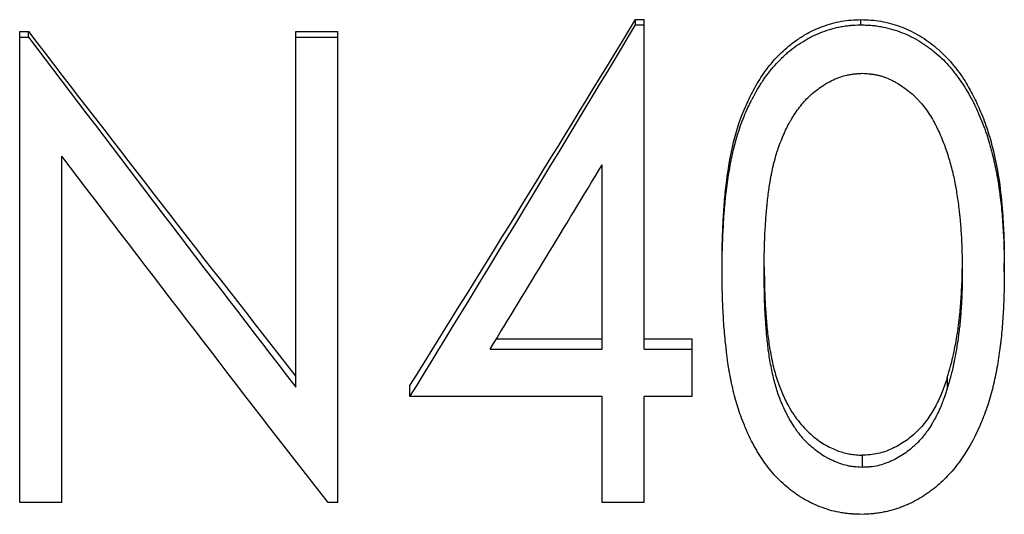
# Model space of a CAD drawing. Header units: millimetres. Extents: x 0 to 420, y 0 to 297.
# Tile 10 of 16: x 158.1 to 168.61, y 134.49 to 139.78. Entities that reach past the tile are written whole.
import ezdxf

# ---------------------------------------------------------------- set-up
doc = ezdxf.new("R2010")
doc.units = ezdxf.units.MM

msp = doc.modelspace()

# ---------------------------------------------------------------- linework, layer by layer
at = {"color": 7, "linetype": 'Continuous', "lineweight": 25}
for p, q in [((164.677, 139.726), (164.677, 139.782)), ((164.677, 139.782), (164.768, 139.782)), ((164.677, 139.726), (164.768, 139.726)), ((164.768, 139.726), (164.768, 139.782)), ((164.768, 136.26), (164.768, 139.726)), ((167.083, 139.726), (167.083, 139.782)), ((158.101, 139.655), (158.195, 139.655)), ((158.101, 139.596), (158.101, 139.655)), ((158.195, 139.596), (158.195, 139.655)), ((161.05, 139.655), (161.498, 139.655)), ((161.05, 139.596), (161.05, 139.655)), ((161.498, 139.596), (161.498, 139.655)), ((158.101, 134.619), (158.101, 139.596)), ((158.101, 139.596), (158.195, 139.596)), ((161.05, 135.853), (161.05, 139.596)), ((161.05, 139.596), (161.498, 139.596)), ((161.498, 134.619), (161.498, 139.596)), ((158.55, 134.619), (158.55, 138.322)), ((164.319, 136.26), (164.319, 138.229)), ((165.601, 137.086), (165.601, 137.184)), ((168.614, 137.086), (168.614, 137.184)), ((163.19, 136.37), (164.319, 136.37)), ((164.768, 136.37), (165.281, 136.37)), ((165.281, 136.26), (165.281, 136.37)), ((163.123, 136.26), (164.319, 136.26)), ((164.768, 136.26), (165.281, 136.26)), ((165.281, 135.753), (165.281, 136.26)), ((168.005, 135.958), (168.005, 135.841)), ((162.268, 135.753), (162.268, 135.871)), ((164.319, 135.753), (162.268, 135.753)), ((164.319, 134.619), (164.319, 135.753)), ((165.281, 135.753), (164.768, 135.753)), ((164.768, 134.619), (164.768, 135.753)), ((167.097, 135.126), (167.097, 134.996)), ((158.55, 134.619), (158.101, 134.619)), ((161.498, 134.619), (161.396, 134.619)), ((164.768, 134.619), (164.319, 134.619))]:
    msp.add_line(p, q, dxfattribs=at)
for points in [[(162.268, 135.871), (163.071, 137.158), (163.874, 138.465), (164.677, 139.782)], [(162.268, 135.753), (163.071, 137.061), (163.874, 138.389), (164.677, 139.726)], [(158.195, 139.655), (159.147, 138.415), (160.098, 137.183), (161.05, 135.969)], [(158.195, 139.596), (159.147, 138.337), (160.098, 137.086), (161.05, 135.853)], [(161.396, 134.619), (160.447, 135.836), (159.499, 137.073), (158.55, 138.322)], [(163.123, 136.26), (163.522, 136.912), (163.92, 137.569), (164.319, 138.229)]]:
    msp.add_open_spline(points, degree=3, dxfattribs=at)
for points, knots in [([(165.601, 137.184), (165.601, 137.252), (165.602, 137.39), (165.61, 137.597), (165.622, 137.804), (165.649, 138.079), (165.701, 138.422), (165.803, 138.756), (165.922, 139.008), (166.027, 139.191), (166.156, 139.356), (166.286, 139.482), (166.405, 139.571), (166.524, 139.646), (166.679, 139.717), (166.839, 139.761), (166.978, 139.78), (167.048, 139.781), (167.083, 139.782)], [0, 0, 0, 0, 0.062534, 0.125068, 0.187601, 0.250131, 0.375144, 0.500066, 0.562578, 0.62508, 0.689017, 0.750043, 0.785718, 0.821603, 0.875037, 0.937482, 0.968737, 1, 1, 1, 1]), ([(165.601, 137.086), (165.601, 137.133), (165.602, 137.174), (165.602, 137.226), (165.602, 137.242), (165.603, 137.264), (165.603, 137.271), (165.603, 137.281), (165.603, 137.284), (165.603, 137.29), (165.603, 137.292), (165.604, 137.328), (165.605, 137.362), (165.607, 137.415), (165.608, 137.432), (165.609, 137.46), (165.609, 137.469), (165.61, 137.488), (165.61, 137.496), (165.613, 137.547), (165.615, 137.585), (165.618, 137.638), (165.619, 137.654), (165.62, 137.679), (165.621, 137.686), (165.622, 137.702), (165.623, 137.708), (165.626, 137.75), (165.629, 137.784), (165.634, 137.836), (165.636, 137.854), (165.638, 137.881), (165.639, 137.89), (165.641, 137.908), (165.642, 137.916), (165.653, 138.005), (165.663, 138.079), (165.68, 138.183), (165.686, 138.217), (165.695, 138.265), (165.698, 138.281), (165.703, 138.305), (165.705, 138.312), (165.707, 138.324), (165.708, 138.328), (165.71, 138.335), (165.71, 138.338), (165.743, 138.485), (165.784, 138.62), (165.848, 138.778), (165.862, 138.81), (165.884, 138.858), (165.892, 138.874), (165.904, 138.898), (165.908, 138.906), (165.914, 138.918), (165.916, 138.922), (165.92, 138.93), (165.922, 138.934), (165.943, 138.975), (165.962, 139.009), (165.988, 139.054), (165.997, 139.069), (166.01, 139.089), (166.014, 139.096), (166.02, 139.106), (166.022, 139.109), (166.026, 139.115), (166.028, 139.118), (166.072, 139.183), (166.116, 139.24), (166.186, 139.319), (166.209, 139.344), (166.246, 139.38), (166.259, 139.392), (166.284, 139.415), (166.297, 139.427), (166.335, 139.458), (166.362, 139.479), (166.423, 139.522), (166.455, 139.543), (166.498, 139.569), (166.512, 139.577), (166.542, 139.594), (166.558, 139.602), (166.605, 139.625), (166.638, 139.639), (166.705, 139.664), (166.738, 139.675), (166.789, 139.689), (166.806, 139.694), (166.84, 139.702), (166.856, 139.705), (166.892, 139.711), (166.909, 139.714), (166.936, 139.717), (166.944, 139.718), (166.957, 139.72), (166.961, 139.72), (166.968, 139.721), (166.97, 139.721), (166.974, 139.721), (166.977, 139.722), (167.001, 139.724), (167.037, 139.725), (167.083, 139.726)], [0, 0, 0, 0, 0.03125, 0.03125, 0.046875, 0.046875, 0.054688, 0.054688, 0.058594, 0.058594, 0.0625, 0.0625, 0.09375, 0.09375, 0.109375, 0.109375, 0.117188, 0.117188, 0.125, 0.125, 0.15625, 0.15625, 0.171875, 0.171875, 0.179688, 0.179688, 0.1875, 0.1875, 0.21875, 0.21875, 0.234375, 0.234375, 0.242188, 0.242188, 0.25, 0.25, 0.3125, 0.3125, 0.34375, 0.34375, 0.359375, 0.359375, 0.367188, 0.367188, 0.371094, 0.371094, 0.375, 0.375, 0.5, 0.5, 0.53125, 0.53125, 0.546875, 0.546875, 0.554688, 0.554688, 0.558594, 0.558594, 0.5625, 0.5625, 0.59375, 0.59375, 0.609375, 0.609375, 0.617188, 0.617188, 0.621094, 0.621094, 0.625, 0.625, 0.6875, 0.6875, 0.71875, 0.71875, 0.734375, 0.734375, 0.75, 0.75, 0.78125, 0.78125, 0.8125, 0.8125, 0.828125, 0.828125, 0.84375, 0.84375, 0.875, 0.875, 0.90625, 0.90625, 0.921875, 0.921875, 0.9375, 0.9375, 0.953125, 0.953125, 0.960938, 0.960938, 0.964844, 0.964844, 0.966797, 0.966797, 0.96875, 0.96875, 1, 1, 1, 1]), ([(167.083, 139.782), (167.119, 139.781), (167.189, 139.78), (167.33, 139.762), (167.5, 139.716), (167.693, 139.626), (167.842, 139.522), (167.956, 139.422), (168.066, 139.305), (168.175, 139.161), (168.274, 138.987), (168.356, 138.815), (168.429, 138.628), (168.507, 138.359), (168.567, 138.043), (168.597, 137.711), (168.612, 137.433), (168.613, 137.267), (168.614, 137.184)], [0, 0, 0, 0, 0.031261, 0.062515, 0.124957, 0.187001, 0.249864, 0.285663, 0.32147, 0.392595, 0.445547, 0.499874, 0.562389, 0.624904, 0.749903, 0.849945, 0.924827, 1, 1, 1, 1]), ([(167.083, 139.726), (167.107, 139.725), (167.128, 139.725), (167.154, 139.724), (167.162, 139.723), (167.173, 139.723), (167.177, 139.723), (167.182, 139.722), (167.183, 139.722), (167.186, 139.722), (167.187, 139.722), (167.206, 139.721), (167.223, 139.719), (167.249, 139.715), (167.258, 139.714), (167.276, 139.711), (167.286, 139.71), (167.362, 139.696), (167.43, 139.678), (167.567, 139.627), (167.63, 139.598), (167.719, 139.545), (167.748, 139.526), (167.792, 139.496), (167.806, 139.485), (167.835, 139.463), (167.85, 139.451), (167.919, 139.395), (167.971, 139.346), (168.029, 139.28), (168.041, 139.266), (168.065, 139.237), (168.077, 139.222), (168.111, 139.179), (168.132, 139.15), (168.17, 139.095), (168.187, 139.068), (168.222, 139.011), (168.239, 138.98), (168.265, 138.931), (168.274, 138.914), (168.288, 138.888), (168.291, 138.881), (168.298, 138.866), (168.302, 138.859), (168.321, 138.82), (168.335, 138.786), (168.365, 138.716), (168.379, 138.682), (168.398, 138.632), (168.404, 138.616), (168.415, 138.584), (168.421, 138.569), (168.437, 138.52), (168.447, 138.487), (168.462, 138.436), (168.467, 138.419), (168.474, 138.393), (168.476, 138.384), (168.481, 138.366), (168.483, 138.356), (168.502, 138.283), (168.516, 138.216), (168.536, 138.112), (168.542, 138.076), (168.551, 138.023), (168.554, 138.004), (168.558, 137.977), (168.559, 137.968), (168.561, 137.954), (168.562, 137.95), (168.563, 137.94), (168.564, 137.935), (168.573, 137.867), (168.581, 137.799), (168.59, 137.691), (168.593, 137.654), (168.598, 137.578), (168.601, 137.539), (168.605, 137.465), (168.607, 137.43), (168.609, 137.381), (168.609, 137.365), (168.61, 137.334), (168.611, 137.323), (168.612, 137.254), (168.613, 137.18), (168.614, 137.086)], [0, 0, 0, 0, 0.015625, 0.015625, 0.023438, 0.023438, 0.027344, 0.027344, 0.029297, 0.029297, 0.03125, 0.03125, 0.046875, 0.046875, 0.054688, 0.054688, 0.0625, 0.0625, 0.125, 0.125, 0.1875, 0.1875, 0.21875, 0.21875, 0.234375, 0.234375, 0.25, 0.25, 0.3125, 0.3125, 0.328125, 0.328125, 0.34375, 0.34375, 0.375, 0.375, 0.40625, 0.40625, 0.4375, 0.4375, 0.453125, 0.453125, 0.460938, 0.460938, 0.46875, 0.46875, 0.5, 0.5, 0.53125, 0.53125, 0.546875, 0.546875, 0.5625, 0.5625, 0.59375, 0.59375, 0.609375, 0.609375, 0.617188, 0.617188, 0.625, 0.625, 0.6875, 0.6875, 0.71875, 0.71875, 0.734375, 0.734375, 0.742188, 0.742188, 0.746094, 0.746094, 0.75, 0.75, 0.8125, 0.8125, 0.84375, 0.84375, 0.875, 0.875, 0.90625, 0.90625, 0.921875, 0.921875, 0.9375, 0.9375, 1, 1, 1, 1]), ([(166.05, 137.088), (166.05, 137.223), (166.052, 137.332), (166.055, 137.415), (166.055, 137.418), (166.056, 137.422), (166.056, 137.424), (166.056, 137.429), (166.056, 137.433), (166.056, 137.445), (166.057, 137.452), (166.058, 137.474), (166.058, 137.489), (166.06, 137.532), (166.062, 137.56), (166.067, 137.642), (166.071, 137.693), (166.075, 137.743), (166.076, 137.748), (166.077, 137.756), (166.077, 137.76), (166.078, 137.772), (166.079, 137.78), (166.081, 137.803), (166.083, 137.818), (166.088, 137.863), (166.091, 137.891), (166.101, 137.972), (166.108, 138.021), (166.117, 138.07), (166.118, 138.078), (166.12, 138.09), (166.121, 138.097), (166.125, 138.117), (166.128, 138.13), (166.136, 138.17), (166.142, 138.197), (166.152, 138.239), (166.156, 138.254), (166.163, 138.282), (166.166, 138.296), (166.177, 138.335), (166.185, 138.36), (166.193, 138.386), (166.195, 138.39), (166.197, 138.397), (166.199, 138.401), (166.202, 138.411), (166.205, 138.418), (166.212, 138.439), (166.217, 138.453), (166.232, 138.493), (166.243, 138.519), (166.275, 138.595), (166.298, 138.641), (166.323, 138.687), (166.325, 138.691), (166.329, 138.697), (166.331, 138.701), (166.337, 138.71), (166.341, 138.717), (166.352, 138.736), (166.36, 138.749), (166.383, 138.785), (166.399, 138.808), (166.448, 138.874), (166.481, 138.913), (166.52, 138.951), (166.526, 138.956), (166.535, 138.965), (166.54, 138.97), (166.555, 138.984), (166.566, 138.993), (166.597, 139.019), (166.619, 139.036), (166.664, 139.068), (166.688, 139.084), (166.734, 139.113), (166.758, 139.125), (166.787, 139.139), (166.794, 139.142), (166.807, 139.148), (166.813, 139.151), (166.832, 139.159), (166.845, 139.164), (166.884, 139.177), (166.91, 139.185), (166.948, 139.193), (166.96, 139.195), (166.987, 139.199), (167.001, 139.201), (167.018, 139.203), (167.018, 139.203), (167.021, 139.203), (167.022, 139.203), (167.026, 139.204), (167.028, 139.204), (167.037, 139.204), (167.043, 139.205), (167.064, 139.206), (167.079, 139.208), (167.097, 139.209)], [0, 0, 0, 0, 0.125, 0.125, 0.126953, 0.126953, 0.128906, 0.128906, 0.132812, 0.132812, 0.140625, 0.140625, 0.15625, 0.15625, 0.1875, 0.1875, 0.25, 0.25, 0.253906, 0.253906, 0.257812, 0.257812, 0.265625, 0.265625, 0.28125, 0.28125, 0.3125, 0.3125, 0.375, 0.375, 0.382812, 0.382812, 0.390625, 0.390625, 0.40625, 0.40625, 0.4375, 0.4375, 0.453125, 0.453125, 0.46875, 0.46875, 0.5, 0.5, 0.503906, 0.503906, 0.507812, 0.507812, 0.515625, 0.515625, 0.53125, 0.53125, 0.5625, 0.5625, 0.625, 0.625, 0.628906, 0.628906, 0.632812, 0.632812, 0.640625, 0.640625, 0.65625, 0.65625, 0.6875, 0.6875, 0.75, 0.75, 0.757812, 0.757812, 0.765625, 0.765625, 0.78125, 0.78125, 0.8125, 0.8125, 0.84375, 0.84375, 0.875, 0.875, 0.882812, 0.882812, 0.890625, 0.890625, 0.90625, 0.90625, 0.9375, 0.9375, 0.953125, 0.953125, 0.96875, 0.96875, 0.970703, 0.970703, 0.972656, 0.972656, 0.976562, 0.976562, 0.984375, 0.984375, 1, 1, 1, 1]), ([(167.097, 139.209), (167.134, 139.206), (167.161, 139.204), (167.18, 139.202), (167.182, 139.202), (167.186, 139.202), (167.188, 139.201), (167.193, 139.201), (167.197, 139.2), (167.207, 139.199), (167.214, 139.198), (167.234, 139.195), (167.247, 139.192), (167.272, 139.187), (167.285, 139.184), (167.311, 139.176), (167.323, 139.172), (167.362, 139.158), (167.387, 139.147), (167.419, 139.131), (167.424, 139.129), (167.436, 139.123), (167.442, 139.12), (167.459, 139.11), (167.471, 139.103), (167.506, 139.082), (167.529, 139.066), (167.575, 139.033), (167.596, 139.016), (167.638, 138.981), (167.658, 138.963), (167.686, 138.934), (167.694, 138.925), (167.712, 138.906), (167.72, 138.896), (167.746, 138.866), (167.762, 138.845), (167.81, 138.779), (167.84, 138.731), (167.87, 138.676), (167.871, 138.673), (167.874, 138.668), (167.875, 138.665), (167.88, 138.657), (167.883, 138.651), (167.891, 138.633), (167.897, 138.621), (167.915, 138.584), (167.926, 138.558), (167.95, 138.503), (167.96, 138.478), (167.98, 138.427), (167.988, 138.402), (167.999, 138.372), (168.001, 138.365), (168.005, 138.351), (168.007, 138.345), (168.014, 138.325), (168.018, 138.312), (168.03, 138.272), (168.037, 138.245), (168.059, 138.166), (168.071, 138.114), (168.083, 138.055), (168.084, 138.05), (168.086, 138.038), (168.087, 138.032), (168.091, 138.013), (168.093, 138.001), (168.1, 137.963), (168.104, 137.936), (168.117, 137.856), (168.124, 137.799), (168.132, 137.735), (168.132, 137.733), (168.133, 137.727), (168.133, 137.724), (168.134, 137.714), (168.135, 137.708), (168.137, 137.689), (168.138, 137.676), (168.142, 137.638), (168.144, 137.611), (168.151, 137.53), (168.155, 137.473), (168.158, 137.41), (168.158, 137.408), (168.158, 137.403), (168.158, 137.4), (168.159, 137.391), (168.159, 137.385), (168.16, 137.368), (168.16, 137.356), (168.161, 137.318), (168.162, 137.293), (168.164, 137.211), (168.165, 137.152), (168.165, 137.088)], [0, 0, 0, 0, 0.03125, 0.03125, 0.033203, 0.033203, 0.035156, 0.035156, 0.039062, 0.039062, 0.046875, 0.046875, 0.0625, 0.0625, 0.078125, 0.078125, 0.09375, 0.09375, 0.125, 0.125, 0.132812, 0.132812, 0.140625, 0.140625, 0.15625, 0.15625, 0.1875, 0.1875, 0.21875, 0.21875, 0.25, 0.25, 0.265625, 0.265625, 0.28125, 0.28125, 0.3125, 0.3125, 0.375, 0.375, 0.378906, 0.378906, 0.382812, 0.382812, 0.390625, 0.390625, 0.40625, 0.40625, 0.4375, 0.4375, 0.46875, 0.46875, 0.5, 0.5, 0.507812, 0.507812, 0.515625, 0.515625, 0.53125, 0.53125, 0.5625, 0.5625, 0.625, 0.625, 0.632812, 0.632812, 0.640625, 0.640625, 0.65625, 0.65625, 0.6875, 0.6875, 0.75, 0.75, 0.753906, 0.753906, 0.757812, 0.757812, 0.765625, 0.765625, 0.78125, 0.78125, 0.8125, 0.8125, 0.875, 0.875, 0.878906, 0.878906, 0.882812, 0.882812, 0.890625, 0.890625, 0.90625, 0.90625, 0.9375, 0.9375, 1, 1, 1, 1]), ([(166.05, 137.138), (166.051, 137.086), (166.052, 136.979), (166.057, 136.81), (166.067, 136.633), (166.083, 136.453), (166.107, 136.272), (166.141, 136.095), (166.187, 135.926), (166.248, 135.772), (166.312, 135.644), (166.378, 135.538), (166.443, 135.454), (166.529, 135.363), (166.639, 135.272), (166.753, 135.207), (166.843, 135.17), (166.904, 135.151), (166.966, 135.137), (167.03, 135.13), (167.074, 135.127), (167.097, 135.126)], [0, 0, 0, 0, 0.061554, 0.127825, 0.201497, 0.274536, 0.344357, 0.419624, 0.490559, 0.554246, 0.617928, 0.662268, 0.703309, 0.745314, 0.810451, 0.872603, 0.89912, 0.92422, 0.948394, 0.972816, 1, 1, 1, 1]), ([(167.097, 134.996), (167.061, 134.998), (167.034, 135), (167.015, 135.002), (167.012, 135.002), (167.009, 135.003), (167.007, 135.003), (167.001, 135.003), (166.998, 135.004), (166.987, 135.005), (166.98, 135.006), (166.96, 135.009), (166.947, 135.012), (166.911, 135.02), (166.885, 135.027), (166.834, 135.045), (166.808, 135.055), (166.775, 135.071), (166.77, 135.073), (166.758, 135.079), (166.752, 135.082), (166.735, 135.091), (166.723, 135.097), (166.689, 135.117), (166.666, 135.131), (166.6, 135.178), (166.557, 135.213), (166.511, 135.258), (166.507, 135.262), (166.498, 135.271), (166.493, 135.276), (166.48, 135.29), (166.47, 135.3), (166.444, 135.33), (166.426, 135.352), (166.405, 135.379), (166.402, 135.383), (166.395, 135.393), (166.392, 135.398), (166.381, 135.414), (166.374, 135.424), (166.352, 135.458), (166.337, 135.483), (166.32, 135.512), (166.319, 135.514), (166.316, 135.52), (166.314, 135.522), (166.31, 135.531), (166.307, 135.536), (166.298, 135.553), (166.292, 135.565), (166.274, 135.601), (166.262, 135.626), (166.238, 135.681), (166.227, 135.706), (166.208, 135.756), (166.199, 135.78), (166.176, 135.852), (166.162, 135.902), (166.143, 135.981), (166.137, 136.009), (166.126, 136.064), (166.12, 136.093), (166.11, 136.148), (166.106, 136.175), (166.098, 136.227), (166.095, 136.251), (166.086, 136.325), (166.08, 136.379), (166.074, 136.443), (166.074, 136.445), (166.074, 136.452), (166.073, 136.455), (166.073, 136.464), (166.072, 136.47), (166.071, 136.489), (166.07, 136.502), (166.067, 136.541), (166.065, 136.567), (166.06, 136.648), (166.057, 136.705), (166.055, 136.765), (166.055, 136.766), (166.055, 136.768), (166.055, 136.77), (166.055, 136.773), (166.055, 136.776), (166.055, 136.784), (166.054, 136.789), (166.054, 136.806), (166.054, 136.817), (166.053, 136.853), (166.052, 136.878), (166.051, 136.959), (166.05, 137.02), (166.05, 137.088)], [0, 0, 0, 0, 0.03125, 0.03125, 0.033203, 0.033203, 0.035156, 0.035156, 0.039062, 0.039062, 0.046875, 0.046875, 0.0625, 0.0625, 0.09375, 0.09375, 0.125, 0.125, 0.132812, 0.132812, 0.140625, 0.140625, 0.15625, 0.15625, 0.1875, 0.1875, 0.25, 0.25, 0.257812, 0.257812, 0.265625, 0.265625, 0.28125, 0.28125, 0.3125, 0.3125, 0.320312, 0.320312, 0.328125, 0.328125, 0.34375, 0.34375, 0.375, 0.375, 0.378906, 0.378906, 0.382812, 0.382812, 0.390625, 0.390625, 0.40625, 0.40625, 0.4375, 0.4375, 0.46875, 0.46875, 0.5, 0.5, 0.5625, 0.5625, 0.59375, 0.59375, 0.625, 0.625, 0.65625, 0.65625, 0.6875, 0.6875, 0.75, 0.75, 0.753906, 0.753906, 0.757812, 0.757812, 0.765625, 0.765625, 0.78125, 0.78125, 0.8125, 0.8125, 0.875, 0.875, 0.876953, 0.876953, 0.878906, 0.878906, 0.882812, 0.882812, 0.890625, 0.890625, 0.90625, 0.90625, 0.9375, 0.9375, 1, 1, 1, 1]), ([(168.005, 135.958), (168.017, 135.998), (168.039, 136.069), (168.066, 136.182), (168.089, 136.29), (168.11, 136.404), (168.125, 136.517), (168.138, 136.625), (168.148, 136.727), (168.154, 136.823), (168.16, 136.915), (168.163, 137), (168.164, 137.066), (168.165, 137.104), (168.165, 137.117)], [0, 0, 0, 0, 0.106739, 0.191252, 0.296796, 0.388785, 0.488297, 0.588988, 0.666774, 0.749706, 0.833316, 0.901806, 0.967578, 1, 1, 1, 1]), ([(168.165, 137.088), (168.165, 137.018), (168.164, 136.962), (168.163, 136.911), (168.163, 136.903), (168.162, 136.881), (168.162, 136.87), (168.16, 136.834), (168.159, 136.808), (168.157, 136.766), (168.156, 136.752), (168.155, 136.729), (168.154, 136.721), (168.153, 136.706), (168.153, 136.699), (168.151, 136.665), (168.149, 136.637), (168.142, 136.558), (168.137, 136.506), (168.131, 136.454), (168.13, 136.449), (168.129, 136.442), (168.129, 136.438), (168.127, 136.427), (168.126, 136.419), (168.123, 136.397), (168.122, 136.383), (168.116, 136.342), (168.112, 136.317), (168.105, 136.27), (168.102, 136.25), (168.093, 136.2), (168.088, 136.174), (168.081, 136.139), (168.079, 136.131), (168.076, 136.116), (168.074, 136.109), (168.07, 136.088), (168.067, 136.074), (168.058, 136.036), (168.053, 136.013), (168.046, 135.987), (168.045, 135.983), (168.043, 135.974), (168.042, 135.969), (168.037, 135.953), (168.034, 135.941), (168.023, 135.903), (168.015, 135.874), (168.005, 135.841)], [0, 0, 0, 0, 0.125, 0.125, 0.15625, 0.15625, 0.1875, 0.1875, 0.25, 0.25, 0.28125, 0.28125, 0.296875, 0.296875, 0.3125, 0.3125, 0.375, 0.375, 0.5, 0.5, 0.507812, 0.507812, 0.515625, 0.515625, 0.53125, 0.53125, 0.5625, 0.5625, 0.625, 0.625, 0.6875, 0.6875, 0.75, 0.75, 0.765625, 0.765625, 0.78125, 0.78125, 0.8125, 0.8125, 0.875, 0.875, 0.890625, 0.890625, 0.90625, 0.90625, 0.9375, 0.9375, 1, 1, 1, 1]), ([(167.083, 134.494), (167.06, 134.495), (167.04, 134.495), (167.013, 134.496), (167.005, 134.496), (166.994, 134.497), (166.991, 134.497), (166.986, 134.498), (166.984, 134.498), (166.981, 134.498), (166.98, 134.498), (166.962, 134.499), (166.944, 134.501), (166.918, 134.504), (166.91, 134.506), (166.892, 134.508), (166.882, 134.51), (166.841, 134.517), (166.807, 134.524), (166.74, 134.542), (166.707, 134.553), (166.636, 134.578), (166.603, 134.591), (166.56, 134.612), (166.546, 134.619), (166.515, 134.635), (166.498, 134.645), (166.45, 134.673), (166.42, 134.692), (166.377, 134.721), (166.363, 134.731), (166.336, 134.751), (166.324, 134.761), (166.257, 134.816), (166.207, 134.863), (166.114, 134.966), (166.071, 135.023), (166.013, 135.108), (165.994, 135.137), (165.968, 135.182), (165.959, 135.197), (165.942, 135.227), (165.935, 135.24), (165.912, 135.283), (165.897, 135.314), (165.875, 135.361), (165.868, 135.378), (165.853, 135.411), (165.846, 135.429), (165.825, 135.48), (165.812, 135.513), (165.788, 135.578), (165.777, 135.611), (165.748, 135.701), (165.73, 135.769), (165.706, 135.878), (165.698, 135.913), (165.688, 135.964), (165.685, 135.981), (165.68, 136.006), (165.679, 136.014), (165.676, 136.03), (165.675, 136.038), (165.669, 136.075), (165.664, 136.106), (165.657, 136.158), (165.655, 136.176), (165.651, 136.203), (165.65, 136.213), (165.648, 136.227), (165.647, 136.232), (165.646, 136.242), (165.646, 136.248), (165.637, 136.318), (165.631, 136.385), (165.622, 136.489), (165.619, 136.525), (165.615, 136.596), (165.613, 136.633), (165.609, 136.703), (165.608, 136.738), (165.606, 136.791), (165.605, 136.808), (165.604, 136.834), (165.604, 136.842), (165.604, 136.855), (165.604, 136.86), (165.604, 136.866), (165.604, 136.868), (165.604, 136.873), (165.603, 136.875), (165.602, 136.923), (165.602, 136.993), (165.601, 137.086)], [0, 0, 0, 0, 0.015625, 0.015625, 0.023438, 0.023438, 0.027344, 0.027344, 0.029297, 0.029297, 0.03125, 0.03125, 0.046875, 0.046875, 0.054688, 0.054688, 0.0625, 0.0625, 0.09375, 0.09375, 0.125, 0.125, 0.15625, 0.15625, 0.171875, 0.171875, 0.1875, 0.1875, 0.21875, 0.21875, 0.234375, 0.234375, 0.25, 0.25, 0.3125, 0.3125, 0.375, 0.375, 0.40625, 0.40625, 0.421875, 0.421875, 0.4375, 0.4375, 0.46875, 0.46875, 0.484375, 0.484375, 0.5, 0.5, 0.53125, 0.53125, 0.5625, 0.5625, 0.625, 0.625, 0.65625, 0.65625, 0.671875, 0.671875, 0.679688, 0.679688, 0.6875, 0.6875, 0.71875, 0.71875, 0.734375, 0.734375, 0.742188, 0.742188, 0.746094, 0.746094, 0.75, 0.75, 0.8125, 0.8125, 0.84375, 0.84375, 0.875, 0.875, 0.90625, 0.90625, 0.921875, 0.921875, 0.929688, 0.929688, 0.933594, 0.933594, 0.935547, 0.935547, 0.9375, 0.9375, 1, 1, 1, 1]), ([(168.614, 137.086), (168.614, 137.039), (168.613, 136.998), (168.612, 136.946), (168.612, 136.93), (168.612, 136.908), (168.612, 136.901), (168.612, 136.891), (168.612, 136.888), (168.611, 136.883), (168.611, 136.882), (168.611, 136.878), (168.611, 136.878), (168.61, 136.839), (168.609, 136.804), (168.607, 136.751), (168.607, 136.734), (168.605, 136.699), (168.604, 136.683), (168.599, 136.593), (168.594, 136.522), (168.584, 136.418), (168.581, 136.383), (168.575, 136.332), (168.573, 136.315), (168.57, 136.289), (168.568, 136.281), (168.566, 136.264), (168.565, 136.256), (168.554, 136.174), (168.543, 136.103), (168.524, 136), (168.517, 135.967), (168.506, 135.917), (168.502, 135.9), (168.495, 135.868), (168.491, 135.852), (168.47, 135.769), (168.451, 135.703), (168.417, 135.604), (168.405, 135.571), (168.386, 135.522), (168.379, 135.506), (168.369, 135.481), (168.366, 135.473), (168.359, 135.457), (168.356, 135.449), (168.288, 135.295), (168.216, 135.167), (168.094, 135), (168.051, 134.948), (167.96, 134.853), (167.914, 134.811), (167.851, 134.761), (167.837, 134.751), (167.809, 134.73), (167.795, 134.72), (167.762, 134.698), (167.747, 134.688), (167.724, 134.674), (167.717, 134.67), (167.703, 134.661), (167.697, 134.657), (167.66, 134.636), (167.63, 134.621), (167.582, 134.599), (167.565, 134.592), (167.541, 134.582), (167.532, 134.578), (167.515, 134.572), (167.506, 134.568), (167.467, 134.554), (167.435, 134.544), (167.384, 134.531), (167.366, 134.526), (167.331, 134.519), (167.313, 134.515), (167.275, 134.508), (167.256, 134.506), (167.23, 134.502), (167.222, 134.501), (167.209, 134.5), (167.205, 134.499), (167.197, 134.499), (167.192, 134.498), (167.166, 134.496), (167.131, 134.495), (167.083, 134.494)], [0, 0, 0, 0, 0.03125, 0.03125, 0.046875, 0.046875, 0.054688, 0.054688, 0.058594, 0.058594, 0.060547, 0.060547, 0.0625, 0.0625, 0.09375, 0.09375, 0.109375, 0.109375, 0.125, 0.125, 0.1875, 0.1875, 0.21875, 0.21875, 0.234375, 0.234375, 0.242188, 0.242188, 0.25, 0.25, 0.3125, 0.3125, 0.34375, 0.34375, 0.359375, 0.359375, 0.375, 0.375, 0.4375, 0.4375, 0.46875, 0.46875, 0.484375, 0.484375, 0.492188, 0.492188, 0.5, 0.5, 0.625, 0.625, 0.6875, 0.6875, 0.75, 0.75, 0.765625, 0.765625, 0.78125, 0.78125, 0.796875, 0.796875, 0.804688, 0.804688, 0.8125, 0.8125, 0.84375, 0.84375, 0.859375, 0.859375, 0.867188, 0.867188, 0.875, 0.875, 0.90625, 0.90625, 0.921875, 0.921875, 0.9375, 0.9375, 0.953125, 0.953125, 0.960938, 0.960938, 0.964844, 0.964844, 0.96875, 0.96875, 1, 1, 1, 1]), ([(168.005, 135.958), (167.988, 135.906), (167.954, 135.802), (167.884, 135.654), (167.8, 135.513), (167.693, 135.385), (167.567, 135.277), (167.422, 135.194), (167.292, 135.146), (167.181, 135.13), (167.125, 135.127), (167.097, 135.126)], [0, 0, 0, 0, 0.125092, 0.250137, 0.375183, 0.500154, 0.628768, 0.750048, 0.874942, 0.937449, 1, 1, 1, 1]), ([(168.005, 135.841), (167.983, 135.773), (167.965, 135.72), (167.95, 135.682), (167.948, 135.678), (167.946, 135.671), (167.944, 135.668), (167.941, 135.659), (167.938, 135.652), (167.93, 135.633), (167.924, 135.62), (167.907, 135.583), (167.895, 135.558), (167.879, 135.527), (167.875, 135.52), (167.868, 135.507), (167.864, 135.501), (167.853, 135.482), (167.846, 135.47), (167.825, 135.434), (167.811, 135.412), (167.793, 135.386), (167.788, 135.38), (167.78, 135.369), (167.776, 135.363), (167.763, 135.347), (167.755, 135.336), (167.728, 135.304), (167.71, 135.283), (167.681, 135.254), (167.67, 135.243), (167.648, 135.223), (167.638, 135.213), (167.605, 135.185), (167.583, 135.168), (167.516, 135.12), (167.47, 135.092), (167.415, 135.067), (167.408, 135.064), (167.394, 135.058), (167.387, 135.055), (167.367, 135.046), (167.353, 135.041), (167.314, 135.027), (167.289, 135.02), (167.239, 135.008), (167.211, 135.004), (167.179, 135.001), (167.179, 135.001), (167.176, 135.001), (167.175, 135.001), (167.171, 135), (167.168, 135), (167.16, 135), (167.153, 134.999), (167.132, 134.998), (167.116, 134.997), (167.097, 134.996)], [0, 0, 0, 0, 0.125, 0.125, 0.132812, 0.132812, 0.140625, 0.140625, 0.15625, 0.15625, 0.1875, 0.1875, 0.25, 0.25, 0.265625, 0.265625, 0.28125, 0.28125, 0.3125, 0.3125, 0.375, 0.375, 0.390625, 0.390625, 0.40625, 0.40625, 0.4375, 0.4375, 0.5, 0.5, 0.53125, 0.53125, 0.5625, 0.5625, 0.625, 0.625, 0.75, 0.75, 0.765625, 0.765625, 0.78125, 0.78125, 0.8125, 0.8125, 0.875, 0.875, 0.9375, 0.9375, 0.941406, 0.941406, 0.945312, 0.945312, 0.953125, 0.953125, 0.96875, 0.96875, 1, 1, 1, 1])]:
    msp.add_open_spline(points, degree=3, knots=knots, dxfattribs=at)

doc.saveas('drawing.dxf')
